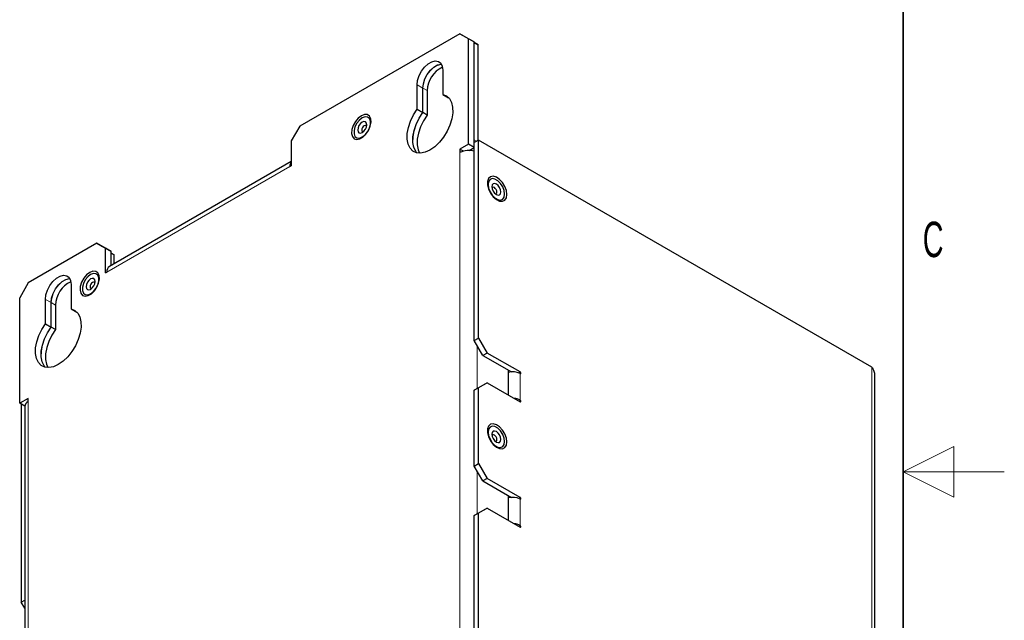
# Model space of a CAD drawing. Header units: millimetres. Extents: x 5 to 418, y 2 to 292.
# Tile 14 of 15: x 321 to 418, y 133 to 192. Entities that reach past the tile are written whole.
import ezdxf

# ---------------------------------------------------------------- set-up
doc = ezdxf.new("R2010")
doc.units = ezdxf.units.MM
doc.layers.add('SLD-0', color=7, linetype='Continuous')
doc.styles.add('SLDTEXTSTYLE0', font='TXT', dxfattribs={"width": 0.605})

msp = doc.modelspace()

# ---------------------------------------------------------------- linework, layer by layer
at = {"color": 7, "linetype": 'Continuous', "lineweight": 25}
for p, q in [((364.1519, 190.6077), (348.3127, 181.4639)), ((365.0004, 190.1176), (364.1519, 190.6077)), ((364.1519, 190.6077), (364.7176, 190.2811)), ((364.7176, 190.2811), (365.5661, 189.7911)), ((365.0004, 179.6659), (365.0004, 190.1176)), ((365.5661, 189.7911), (365.0004, 190.1176)), ((365.5661, 179.3394), (365.5661, 189.7911)), ((365.9366, 189.5119), (365.5661, 189.7258)), ((365.5661, 189.7258), (365.9366, 189.5119)), ((365.9366, 180.0399), (365.9366, 189.5119)), ((362.4548, 187.015), (362.4548, 184.6028)), ((359.9092, 183.1332), (359.9092, 185.5455)), ((360.4749, 182.8067), (360.4749, 185.2189)), ((360.4777, 182.805), (360.4777, 185.2173)), ((360.902, 184.9724), (360.902, 182.5601)), ((362.4548, 184.6028), (363.0205, 184.2762)), ((363.0233, 184.2756), (363.0233, 184.2746)), ((363.0526, 184.2576), (363.0233, 184.2746)), ((359.9092, 183.1332), (360.4749, 182.8067)), ((360.902, 182.5601), (360.4777, 182.805)), ((348.3127, 181.4639), (347.4641, 179.9942)), ((347.4641, 179.9942), (347.4641, 177.5446)), ((365.0004, 179.6659), (364.1519, 179.1761)), ((365.5661, 179.3394), (365.0004, 179.6659)), ((365.0671, 179.0513), (365.5661, 179.3394)), ((365.9932, 180.0726), (365.5689, 179.8277)), ((365.5689, 160.2307), (365.5689, 179.8277)), ((365.9932, 160.4756), (365.9932, 180.0726)), ((404.884, 157.6214), (365.9932, 180.0726)), ((364.1519, 179.1761), (364.1519, 178.8495)), ((364.4833, 178.9847), (364.1519, 179.1761)), ((347.4641, 177.9505), (329.4694, 167.5623)), ((347.3227, 177.4629), (347.4641, 177.5446)), ((328.2308, 169.8709), (321.4426, 165.9521)), ((329.0794, 169.3809), (328.2308, 169.8709)), ((328.2308, 169.8709), (328.7965, 169.5443)), ((328.7965, 169.5443), (329.6451, 169.0543)), ((329.0794, 166.9313), (329.0794, 169.3809)), ((329.6451, 169.0543), (329.0794, 169.3809)), ((329.6451, 167.6637), (329.6451, 169.0543)), ((329.6451, 168.8911), (329.9307, 168.7261)), ((329.9307, 168.7261), (329.6451, 168.891)), ((329.9307, 167.8287), (329.9307, 168.7261)), ((329.6472, 167.665), (329.6451, 167.6662)), ((329.0794, 166.9313), (329.2208, 167.0129)), ((321.4426, 165.9521), (320.5941, 164.4824)), ((325.6853, 165.7884), (325.6853, 163.3762)), ((320.5941, 154.0307), (320.5941, 164.4824)), ((323.1397, 161.9066), (323.1397, 164.3189)), ((323.7054, 161.5801), (323.7054, 163.9923)), ((323.7082, 161.5784), (323.7082, 163.9907)), ((324.1325, 163.7458), (324.1325, 161.3335)), ((325.6853, 163.3762), (326.2509, 163.0496)), ((326.2538, 163.049), (326.2538, 163.048)), ((326.2831, 163.031), (326.2538, 163.048)), ((323.1397, 161.9066), (323.7054, 161.5801)), ((324.1325, 161.3335), (323.7082, 161.5784)), ((365.5689, 160.2307), (365.9932, 160.4756)), ((366.4174, 158.761), (365.5689, 160.2307)), ((365.9932, 160.4756), (366.8417, 159.0059)), ((366.8417, 159.0059), (366.4174, 158.761)), ((370.0944, 157.1282), (366.8417, 159.0059)), ((366.4174, 158.761), (369.2459, 157.1281)), ((368.9602, 154.8434), (368.9602, 157.2931)), ((366.8417, 156.0664), (365.9932, 155.5764)), ((366.4174, 155.8214), (366.8417, 156.0664)), ((366.8417, 156.0664), (370.0944, 154.1886)), ((405.1769, 101.1168), (405.1769, 156.8048)), ((365.5689, 155.3314), (366.4174, 155.8214)), ((365.9932, 155.5764), (365.5689, 155.3314)), ((365.5689, 147.8193), (365.5689, 155.3314)), ((365.9932, 148.0642), (365.9932, 155.5764)), ((321.4426, 154.5206), (320.5941, 154.0307)), ((321.093, 153.7427), (320.5941, 154.0307)), ((320.7383, 153.9474), (320.7383, 134.3505)), ((321.4426, 154.1939), (321.4426, 154.5206)), ((321.0911, 153.7041), (321.0911, 98.8326)), ((365.5689, 147.8193), (365.9932, 148.0642)), ((365.9932, 148.0642), (366.8417, 146.5945)), ((366.4174, 146.3496), (365.5689, 147.8193)), ((366.8417, 146.5945), (366.4174, 146.3496)), ((366.4174, 146.3496), (369.2459, 144.7167)), ((370.0944, 144.7167), (366.8417, 146.5945)), ((368.9602, 142.432), (368.9602, 144.8817)), ((365.5689, 142.92), (366.4174, 143.41)), ((366.8417, 143.6549), (365.9932, 143.1649)), ((366.4174, 143.41), (366.8417, 143.6549)), ((366.8417, 143.6549), (370.0944, 141.7772)), ((365.9932, 143.1649), (365.5689, 142.92)), ((365.5689, 123.323), (365.5689, 142.92)), ((365.9932, 123.568), (365.9932, 143.1649)), ((320.7383, 134.3505), (321.0911, 134.5542)), ((321.0911, 133.7395), (320.7383, 134.3505))]:
    msp.add_line(p, q, dxfattribs=at)
at = {"color": 7, "linetype": 'Continuous', "lineweight": 18}
for p, q in [((359.9092, 185.5455), (360.4749, 185.2189)), ((360.902, 184.9724), (360.4777, 185.2173)), ((365.7952, 179.9583), (365.5661, 180.0906)), ((364.1519, 123.9779), (364.1519, 178.8495)), ((347.3227, 177.4629), (329.2208, 167.0129)), ((323.1397, 164.3189), (323.7054, 163.9923)), ((324.1325, 163.7458), (323.7082, 163.9907)), ((365.8489, 159.7457), (365.8489, 155.4931)), ((369.9387, 157.0383), (370.0944, 157.1282)), ((370.0944, 156.9649), (370.0944, 154.3519)), ((404.884, 157.6214), (404.884, 101.1167)), ((321.4426, 154.1939), (321.4426, 99.3224)), ((369.9529, 154.2703), (370.0944, 154.3519)), ((365.8489, 147.3343), (365.8489, 143.0817)), ((369.9387, 144.6268), (370.0944, 144.7167)), ((370.0944, 144.5534), (370.0944, 141.9405)), ((369.9529, 141.8589), (370.0944, 141.9405))]:
    msp.add_line(p, q, dxfattribs=at)
at = {"color": 7, "linetype": 'Continuous', "lineweight": 25, "flags": 128}
for points in [[(359.9092, 185.5455), (359.9608, 185.9893), (360.1113, 186.4568), (360.3485, 186.9099), (360.6533, 187.312), (361.0009, 187.6305), (361.3632, 187.8396), (361.7108, 187.9225), (362.0155, 187.8722), (362.2528, 187.693), (362.4033, 187.3994), (362.4548, 187.015)], [(360.4749, 185.2189), (360.5265, 185.6628), (360.677, 186.1302), (360.9142, 186.5833), (361.219, 186.9854), (361.5666, 187.3039), (361.9288, 187.5131), (362.2764, 187.5959), (362.3192, 187.5969)], [(360.4777, 185.2173), (360.5293, 185.6611), (360.6798, 186.1286), (360.917, 186.5817), (361.2218, 186.9838), (361.5694, 187.3023), (361.9317, 187.5115), (362.2793, 187.5943), (362.3201, 187.5953)], [(362.4548, 184.6028), (362.82, 184.4559), (363.1118, 184.186), (363.3172, 183.8051), (363.427, 183.3303), (363.4363, 182.7828), (363.3446, 182.1871), (363.156, 181.57), (362.8791, 180.959), (362.5261, 180.3816), (362.113, 179.8636), (361.6582, 179.4281), (361.182, 179.0947), (360.7059, 178.8783), (360.251, 178.7887), (359.8379, 178.8297), (359.485, 178.9997), (359.208, 179.2909), (359.0195, 179.6903), (358.9278, 180.1801), (358.937, 180.7382), (359.0468, 181.3398), (359.2522, 181.9579), (359.544, 182.5648), (359.9092, 183.1332)], [(354.3938, 182.4922), (354.0815, 182.2517), (353.8031, 181.917), (353.5887, 181.5243), (353.4616, 181.1161), (353.4354, 180.7367), (353.5131, 180.4272), (353.6863, 180.2211), (353.9361, 180.1408), (354.2355, 180.1949), (354.5521, 180.3777), (354.8515, 180.6692), (355.1013, 181.038), (355.2745, 181.444), (355.3522, 181.8432), (355.326, 182.1924), (355.1989, 182.4538), (354.9845, 182.599), (354.706, 182.6122), (354.3938, 182.4922)], [(354.4754, 180.3873), (354.756, 180.6064), (355.0027, 180.9133), (355.1858, 181.271), (355.2832, 181.6364), (355.2832, 181.9653), (355.1858, 182.2182), (355.0027, 182.3645), (354.756, 182.3865), (354.4754, 182.2817), (354.1949, 182.0626), (353.9482, 181.7557), (353.7651, 181.398), (353.6677, 181.0327), (353.6677, 180.7037), (353.7651, 180.4509), (353.9482, 180.3046), (354.1949, 180.2825), (354.4754, 180.3873)], [(359.8902, 178.8166), (359.7737, 178.9643), (359.5852, 179.3637), (359.4935, 179.8535), (359.5027, 180.4117), (359.6125, 181.0133), (359.8179, 181.6313), (360.1097, 182.2382), (360.4749, 182.8067)], [(359.8919, 178.8163), (359.7765, 178.9627), (359.588, 179.3621), (359.4963, 179.8519), (359.5055, 180.41), (359.6153, 181.0116), (359.8207, 181.6297), (360.1126, 182.2366), (360.4777, 182.805)], [(360.902, 182.5601), (360.5368, 181.9916), (360.245, 181.3848), (360.0396, 180.7667), (359.9298, 180.1651), (359.9206, 179.6069), (360.0123, 179.1172), (360.1575, 178.7864)], [(354.4754, 180.8201), (354.6459, 180.9577), (354.7904, 181.1526), (354.887, 181.3753), (354.9209, 181.5917), (354.887, 181.769), (354.7904, 181.8801), (354.6459, 181.9082), (354.4754, 181.8489), (354.305, 181.7114), (354.1604, 181.5164), (354.0639, 181.2938), (354.03, 181.0774), (354.0639, 180.9001), (354.1604, 180.7889), (354.305, 180.7608), (354.4754, 180.8201)], [(354.9062, 181.4518), (354.9021, 181.4616), (354.8484, 181.5233), (354.7681, 181.5389), (354.6734, 181.506), (354.5787, 181.4296), (354.4984, 181.3213), (354.4448, 181.1976), (354.4259, 181.0774), (354.4448, 180.9789), (354.4984, 180.9171), (354.5787, 180.9015), (354.5893, 180.9029)], [(368.7933, 174.7), (368.7412, 175.0907), (368.5905, 175.4991), (368.3576, 175.8812), (368.0677, 176.1954), (367.7522, 176.4077), (367.4454, 176.4951), (367.1803, 176.4482), (366.9859, 176.2719), (366.8831, 175.9855), (366.8831, 175.62), (366.9859, 175.2149), (367.1803, 174.8141), (367.4454, 174.4612), (367.7522, 174.1943), (368.0677, 174.0424), (368.3576, 174.0218), (368.5905, 174.135), (368.7412, 174.3695), (368.7933, 174.7)], [(366.9298, 175.6815), (366.9792, 175.329), (367.1217, 174.9619), (367.3399, 174.6245), (367.6076, 174.3575), (367.8924, 174.193), (368.1601, 174.151), (368.3783, 174.2364), (368.5208, 174.4391), (368.5702, 174.7345), (368.5208, 175.087), (368.3783, 175.4541), (368.1601, 175.7916), (367.8924, 176.0586), (367.6076, 176.223), (367.3399, 176.2651), (367.1217, 176.1796), (366.9792, 175.9769), (366.9298, 175.6815)], [(367.3045, 175.4652), (367.3384, 175.2488), (367.435, 175.0261), (367.5795, 174.8312), (367.75, 174.6936), (367.9205, 174.6343), (368.065, 174.6624), (368.1616, 174.7736), (368.1955, 174.9509), (368.1616, 175.1673), (368.065, 175.3899), (367.9205, 175.5849), (367.75, 175.7224), (367.5795, 175.7817), (367.435, 175.7536), (367.3384, 175.6425), (367.3045, 175.4652)], [(367.6362, 174.7764), (367.6467, 174.775), (367.727, 174.7906), (367.7807, 174.8524), (367.7995, 174.9509), (367.7807, 175.0711), (367.727, 175.1948), (367.6467, 175.3031), (367.552, 175.3795), (367.4573, 175.4124), (367.377, 175.3968), (367.3234, 175.3351), (367.3193, 175.3253)], [(323.1397, 164.3189), (323.1912, 164.7627), (323.3417, 165.2301), (323.579, 165.6833), (323.8837, 166.0854), (324.2313, 166.4039), (324.5936, 166.613), (324.9412, 166.6958), (325.246, 166.6456), (325.4832, 166.4664), (325.6337, 166.1727), (325.6853, 165.7884)], [(327.5237, 166.9804), (327.2115, 166.74), (326.9331, 166.4053), (326.7187, 166.0125), (326.5915, 165.6043), (326.5654, 165.2249), (326.6431, 164.9154), (326.8162, 164.7093), (327.066, 164.629), (327.3655, 164.6832), (327.682, 164.8659), (327.9814, 165.1575), (328.2313, 165.5262), (328.4044, 165.9322), (328.4821, 166.3315), (328.456, 166.6807), (328.3288, 166.942), (328.1144, 167.0872), (327.836, 167.1005), (327.5237, 166.9804)], [(327.6054, 164.8756), (327.8859, 165.0947), (328.1326, 165.4016), (328.3157, 165.7593), (328.4132, 166.1246), (328.4132, 166.4536), (328.3157, 166.7064), (328.1326, 166.8527), (327.8859, 166.8748), (327.6054, 166.77), (327.3248, 166.5509), (327.0781, 166.244), (326.895, 165.8863), (326.7976, 165.5209), (326.7976, 165.192), (326.895, 164.9391), (327.0781, 164.7928), (327.3248, 164.7708), (327.6054, 164.8756)], [(323.7054, 163.9923), (323.7569, 164.4362), (323.9074, 164.9036), (324.1447, 165.3567), (324.4494, 165.7588), (324.797, 166.0773), (325.1593, 166.2865), (325.5069, 166.3693), (325.5496, 166.3703)], [(323.7082, 163.9907), (323.7597, 164.4345), (323.9102, 164.902), (324.1475, 165.3551), (324.4522, 165.7572), (324.7998, 166.0757), (325.1621, 166.2848), (325.5097, 166.3676), (325.5506, 166.3687)], [(327.6054, 165.3083), (327.7759, 165.4459), (327.9204, 165.6409), (328.017, 165.8635), (328.0509, 166.0799), (328.017, 166.2572), (327.9204, 166.3684), (327.7759, 166.3964), (327.6054, 166.3372), (327.4349, 166.1996), (327.2904, 166.0047), (327.1938, 165.782), (327.1599, 165.5656), (327.1938, 165.3883), (327.2904, 165.2772), (327.4349, 165.2491), (327.6054, 165.3083)], [(328.0361, 165.9401), (328.032, 165.9498), (327.9784, 166.0116), (327.8981, 166.0272), (327.8034, 165.9943), (327.7087, 165.9178), (327.6284, 165.8095), (327.5747, 165.6858), (327.5559, 165.5656), (327.5747, 165.4671), (327.6284, 165.4054), (327.7087, 165.3898), (327.7192, 165.3911)], [(325.6853, 163.3762), (326.0504, 163.2293), (326.3423, 162.9594), (326.5477, 162.5785), (326.6575, 162.1037), (326.6667, 161.5561), (326.575, 160.9605), (326.3865, 160.3434), (326.1095, 159.7324), (325.7566, 159.155), (325.3434, 158.6369), (324.8886, 158.2015), (324.4125, 157.8681), (323.9363, 157.6517), (323.4815, 157.5621), (323.0684, 157.6031), (322.7154, 157.773), (322.4385, 158.0642), (322.2499, 158.4637), (322.1582, 158.9535), (322.1675, 159.5116), (322.2773, 160.1132), (322.4827, 160.7313), (322.7745, 161.3381), (323.1397, 161.9066)], [(323.1206, 157.59), (323.0042, 157.7377), (322.8156, 158.1371), (322.7239, 158.6269), (322.7332, 159.1851), (322.8429, 159.7867), (323.0484, 160.4047), (323.3402, 161.0116), (323.7054, 161.5801)], [(323.1223, 157.5897), (323.007, 157.7361), (322.8184, 158.1355), (322.7267, 158.6253), (322.736, 159.1834), (322.8458, 159.785), (323.0512, 160.4031), (323.343, 161.01), (323.7082, 161.5784)], [(324.1325, 161.3335), (323.7673, 160.765), (323.4754, 160.1582), (323.27, 159.5401), (323.1603, 158.9385), (323.151, 158.3803), (323.2427, 157.8906), (323.3879, 157.5598)], [(370.0944, 156.9649), (370.1215, 156.9555), (370.1444, 156.9599), (370.1597, 156.9776), (370.1651, 157.0057), (370.1597, 157.04), (370.1444, 157.0754), (370.1215, 157.1063), (370.0944, 157.1282)], [(370.0944, 154.1886), (370.1215, 154.1792), (370.1444, 154.1837), (370.1597, 154.2013), (370.1651, 154.2295), (370.1597, 154.2638), (370.1444, 154.2991), (370.1215, 154.3301), (370.0944, 154.3519)], [(368.7933, 150.2038), (368.7412, 150.5944), (368.5905, 151.0029), (368.3576, 151.385), (368.0677, 151.6992), (367.7522, 151.9115), (367.4454, 151.9989), (367.1803, 151.952), (366.9859, 151.7757), (366.8831, 151.4893), (366.8831, 151.1237), (366.9859, 150.7186), (367.1803, 150.3179), (367.4454, 149.965), (367.7522, 149.6981), (368.0677, 149.5461), (368.3576, 149.5256), (368.5905, 149.6388), (368.7412, 149.8733), (368.7933, 150.2038)], [(366.9298, 151.1853), (366.9792, 150.8328), (367.1217, 150.4657), (367.3399, 150.1283), (367.6076, 149.8612), (367.8924, 149.6968), (368.1601, 149.6548), (368.3783, 149.7402), (368.5208, 149.9429), (368.5702, 150.2383), (368.5208, 150.5908), (368.3783, 150.9579), (368.1601, 151.2953), (367.8924, 151.5624), (367.6076, 151.7268), (367.3399, 151.7688), (367.1217, 151.6834), (366.9792, 151.4807), (366.9298, 151.1853)], [(367.3045, 150.969), (367.3384, 150.7525), (367.435, 150.5299), (367.5795, 150.335), (367.75, 150.1974), (367.9205, 150.1381), (368.065, 150.1662), (368.1616, 150.2773), (368.1955, 150.4546), (368.1616, 150.6711), (368.065, 150.8937), (367.9205, 151.0886), (367.75, 151.2262), (367.5795, 151.2855), (367.435, 151.2574), (367.3384, 151.1463), (367.3045, 150.969)], [(367.6362, 150.2802), (367.6467, 150.2788), (367.727, 150.2944), (367.7807, 150.3561), (367.7995, 150.4546), (367.7807, 150.5749), (367.727, 150.6986), (367.6467, 150.8069), (367.552, 150.8833), (367.4573, 150.9162), (367.377, 150.9006), (367.3234, 150.8389), (367.3193, 150.8291)], [(370.0944, 144.5534), (370.1215, 144.544), (370.1444, 144.5485), (370.1597, 144.5661), (370.1651, 144.5943), (370.1597, 144.6286), (370.1444, 144.664), (370.1215, 144.6949), (370.0944, 144.7167)], [(370.0944, 141.7772), (370.1215, 141.7678), (370.1444, 141.7722), (370.1597, 141.7899), (370.1651, 141.818), (370.1597, 141.8524), (370.1444, 141.8877), (370.1215, 141.9187), (370.0944, 141.9405)]]:
    msp.add_lwpolyline(points, dxfattribs=at)
at = {"color": 7, "linetype": 'Continuous', "lineweight": 25}
for centre, radius, start, end in [((363.5224, 184.9119), 2.6211, 114.653096, 178.677286), ((365.0084, 177.1656), 1.8892, 72.739258, 116.959592), ((348.0206, 177.5001), 0.6989, 142.772047, 183.048523), ((329.7916, 167.0856), 0.5754, 124.056351, 187.25583), ((326.7529, 163.6853), 2.6211, 114.653096, 178.677286), ((369.3834, 155.5876), 1.55, 62.696501, 105.845887), ((321.6917, 153.6442), 0.6035, 114.374658, 174.305201), ((369.4323, 153.1196), 1.3989, 61.751274, 86.049875), ((369.3834, 143.1761), 1.55, 62.696501, 105.845887), ((369.4323, 140.7082), 1.3989, 61.751274, 86.049875)]:
    msp.add_arc(centre, radius, start, end, dxfattribs=at)
msp.add_open_spline([(404.884, 157.6214), (404.9697, 157.4912), (405.1378, 157.2356), (405.1621, 156.9464), (405.1741, 156.8045)], degree=3, knots=[0, 0, 0, 0, 0.5093554, 1, 1, 1, 1], dxfattribs=at)
at = {"layer": 'SLD-0', "lineweight": 35}
msp.add_line((408, 12), (408, 282.5), dxfattribs=at)
at = {"layer": 'SLD-0', "lineweight": 18}
for p, q in [((413, 149.75), (408, 147.25)), ((413, 144.75), (413, 149.75)), ((418, 147.25), (408, 147.25)), ((408, 147.25), (413, 144.75))]:
    msp.add_line(p, q, dxfattribs=at)

# ---------------------------------------------------------------- texts
at = {"layer": 'SLD-0', "insert": (410.9597, 172.0011), "char_height": 3.5, "attachment_point": 2, "style": 'SLDTEXTSTYLE0'}
msp.add_mtext('C', dxfattribs=at)

doc.saveas('drawing.dxf')
